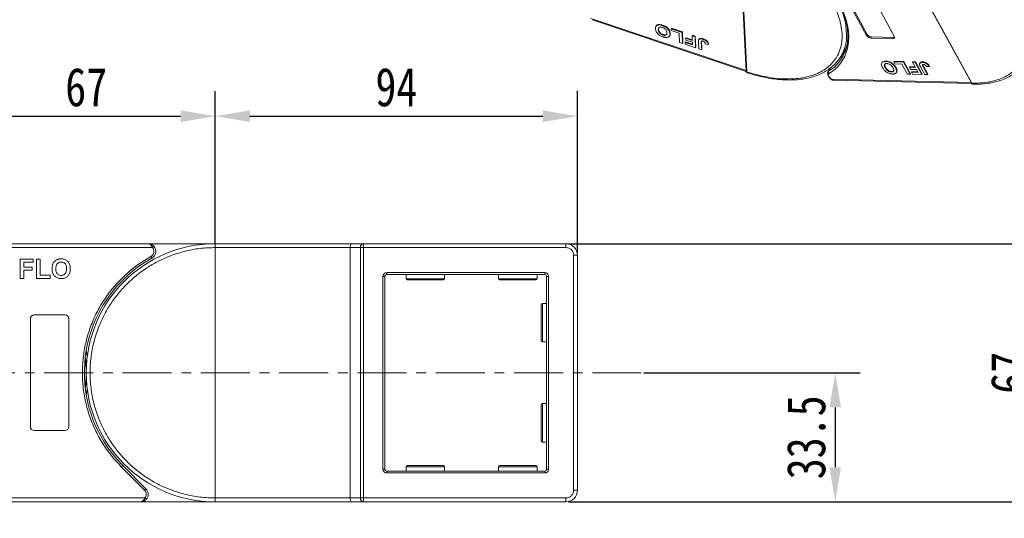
# Model space of a CAD drawing. Header units: millimetres. Extents: x -797 to 677, y 79 to 1112.
# Tile 33 of 75: x -75 to 181, y 725 to 854. Entities that reach past the tile are written whole.
import ezdxf

# ---------------------------------------------------------------- set-up
doc = ezdxf.new("R2010")
doc.units = ezdxf.units.MM
doc.linetypes.add('CENTERX2', pattern=[20.32, 12.7, -2.54, 2.54, -2.54])
doc.styles.get("Standard").update_dxf_attribs({"font": '仿宋_GB2312.ttf', "width": 0.8})
doc.dimstyles.new('副本 ISO-45.1', dxfattribs={"dimtxt": 10, "dimasz": 9, "dimexe": 6.5, "dimexo": 0.625, "dimgap": 2.5, "dimtad": 1, "dimdsep": 46, "dimtxsty": 'Standard', "dimcen": 2.5, "dimadec": 0, "dimazin": 0, "dimtfac": 1, "dimtmove": 0, "dimatfit": 3, "dimfxl": 0, "dimarcsym": 0})

# ---------------------------------------------------------------- blocks, each defined once
blk = doc.blocks.new('*D2942')
at = {"color": 0, "lineweight": -2}
for p, q in [((67.84, 796.15), (571.82, 796.15)), ((565.32, 543.95), (565.32, 787.15)), ((489.6, 534.95), (571.82, 534.95))]:
    blk.add_line(p, q, dxfattribs=at)
at = {"color": 0, "lineweight": 9}
for points in [[(563.82, 787.15), (566.82, 787.15), (565.32, 796.15)], [(563.82, 543.95), (566.82, 543.95), (565.32, 534.95)]]:
    blk.add_solid(points, dxfattribs=at)
at = {"layer": 'Defpoints', "color": 0, "lineweight": 9}
for p in [(67.21, 796.15), (565.32, 796.15), (488.97, 534.95)]:
    blk.add_point(p, dxfattribs=at)
at = {"color": 0, "lineweight": 9, "insert": (557.82, 665.55), "char_height": 10, "attachment_point": 5, "rotation": 90}
blk.add_mtext('2R+67', dxfattribs=at)
blk = doc.blocks.new('*D2943')
at = {"color": 0, "lineweight": -2}
for p, q in [((-23.79, 796.28), (-23.79, 835.75)), ((70.21, 793.78), (70.21, 835.75)), ((-14.79, 829.25), (61.21, 829.25))]:
    blk.add_line(p, q, dxfattribs=at)
at = {"color": 0, "lineweight": 9}
for points in [[(-14.79, 830.75), (-14.79, 827.75), (-23.79, 829.25)], [(61.21, 830.75), (61.21, 827.75), (70.21, 829.25)]]:
    blk.add_solid(points, dxfattribs=at)
at = {"layer": 'Defpoints', "color": 0, "lineweight": 9}
for p in [(70.21, 829.25), (-23.79, 795.65), (70.21, 793.15)]:
    blk.add_point(p, dxfattribs=at)
at = {"color": 0, "lineweight": 9, "insert": (23.21, 836.75), "char_height": 10, "attachment_point": 5}
blk.add_mtext('94', dxfattribs=at)
blk = doc.blocks.new('*D2944')
at = {"color": 0, "lineweight": -2}
for p, q in [((-90.79, 795.93), (-90.79, 835.75)), ((-23.79, 796.28), (-23.79, 835.75)), ((-81.79, 829.25), (-32.79, 829.25))]:
    blk.add_line(p, q, dxfattribs=at)
at = {"color": 0, "lineweight": 9}
for points in [[(-81.79, 830.75), (-81.79, 827.75), (-90.79, 829.25)], [(-32.79, 830.75), (-32.79, 827.75), (-23.79, 829.25)]]:
    blk.add_solid(points, dxfattribs=at)
at = {"layer": 'Defpoints', "color": 0, "lineweight": 9}
for p in [(-23.79, 829.25), (-90.79, 795.3), (-23.79, 795.65)]:
    blk.add_point(p, dxfattribs=at)
at = {"color": 0, "lineweight": 9, "insert": (-57.29, 836.75), "char_height": 10, "attachment_point": 5}
blk.add_mtext('67', dxfattribs=at)
blk = doc.blocks.new('*D2945')
at = {"color": 0, "lineweight": -2}
for p, q in [((70.84, 796.15), (196.54, 796.15)), ((190.04, 738.15), (190.04, 787.15)), ((67.84, 729.15), (196.54, 729.15))]:
    blk.add_line(p, q, dxfattribs=at)
at = {"color": 0, "lineweight": 9}
for points in [[(188.54, 787.15), (191.54, 787.15), (190.04, 796.15)], [(188.54, 738.15), (191.54, 738.15), (190.04, 729.15)]]:
    blk.add_solid(points, dxfattribs=at)
at = {"layer": 'Defpoints', "color": 0, "lineweight": 9}
for p in [(70.21, 796.15), (190.04, 796.15), (67.21, 729.15)]:
    blk.add_point(p, dxfattribs=at)
at = {"color": 0, "lineweight": 9, "insert": (182.54, 762.65), "char_height": 10, "attachment_point": 5, "rotation": 90}
blk.add_mtext('67', dxfattribs=at)
blk = doc.blocks.new('*D2946')
at = {"color": 0, "lineweight": -2}
for p, q in [((87.4, 762.65), (143.61, 762.65)), ((137.11, 753.65), (137.11, 738.15)), ((87.4, 729.15), (143.61, 729.15))]:
    blk.add_line(p, q, dxfattribs=at)
at = {"color": 0, "lineweight": 9}
for points in [[(135.61, 753.65), (138.61, 753.65), (137.11, 762.65)], [(135.61, 738.15), (138.61, 738.15), (137.11, 729.15)]]:
    blk.add_solid(points, dxfattribs=at)
at = {"layer": 'Defpoints', "color": 0, "lineweight": 9}
for p in [(86.78, 762.65), (86.78, 729.15), (137.11, 729.15)]:
    blk.add_point(p, dxfattribs=at)
at = {"color": 0, "lineweight": 9, "insert": (129.61, 745.9), "char_height": 10, "attachment_point": 5, "rotation": 90}
blk.add_mtext('33.5', dxfattribs=at)

msp = doc.modelspace()

# ---------------------------------------------------------------- linework, layer by layer
at = {"color": 7, "linetype": 'Continuous', "lineweight": 15}
for p, q in [((112.17, 878.064), (114.02, 840.948)), ((112.347, 877.865), (114.197, 840.748)), ((150.024, 878.843), (172.44, 837.871)), ((150.163, 878.776), (172.579, 837.804)), ((145.248, 850.163), (135.591, 867.814)), ((135.778, 868.121), (145.435, 850.47)), ((142.775, 867.649), (152.431, 849.999)), ((114.014, 841.067), (73.685, 854.614)), ((74.082, 854.291), (114.033, 840.872)), ((90.557, 852.554), (90.542, 852.53)), ((90.617, 852.653), (90.559, 852.557)), ((91.195, 851.663), (91.27, 851.786)), ((92.239, 852.762), (92.314, 852.884)), ((94.543, 851.952), (94.618, 852.074)), ((94.543, 851.952), (97.351, 851.009)), ((94.567, 851.476), (94.543, 851.952)), ((96.609, 850.79), (94.567, 851.476)), ((94.618, 852.074), (97.426, 851.131)), ((97.426, 851.131), (97.351, 851.009)), ((97.351, 851.009), (97.493, 848.153)), ((97.426, 851.131), (97.568, 848.276)), ((92.363, 850.308), (92.438, 850.431)), ((94.098, 850.068), (94.173, 850.191)), ((94.28, 850.801), (94.205, 850.678)), ((96.728, 848.41), (96.609, 850.79)), ((98.208, 848.529), (98.133, 848.406)), ((98.208, 848.529), (100.065, 847.905)), ((98.405, 849.615), (98.33, 849.492)), ((98.354, 849.016), (98.33, 849.492)), ((98.33, 849.492), (100.014, 848.926)), ((100.038, 848.45), (98.354, 849.016)), ((98.405, 849.615), (100.007, 849.076)), ((99.954, 850.134), (100.029, 850.257)), ((99.954, 850.134), (100.72, 849.877)), ((100.014, 848.926), (99.954, 850.134)), ((100.029, 850.257), (100.795, 850)), ((100.073, 847.755), (100.038, 848.45)), ((100.795, 850), (100.72, 849.877)), ((100.72, 849.877), (100.862, 847.022)), ((100.795, 850), (100.937, 847.144)), ((101.679, 846.747), (101.589, 848.547)), ((101.753, 849.235), (101.679, 849.112)), ((102.353, 848.338), (102.427, 848.461)), ((102.452, 848.733), (102.427, 848.461)), ((102.427, 848.461), (102.519, 846.613)), ((102.932, 849.318), (102.857, 849.195)), ((145.435, 850.47), (145.248, 850.163)), ((146.498, 849.823), (146.311, 849.516)), ((152.058, 849.385), (146.311, 849.516)), ((146.498, 849.823), (152.244, 849.692)), ((152.244, 849.692), (152.058, 849.385)), ((97.493, 848.153), (96.728, 848.41)), ((97.568, 848.276), (97.493, 848.153)), ((98.157, 847.93), (98.133, 848.406)), ((98.133, 848.406), (100.073, 847.755)), ((100.862, 847.022), (98.157, 847.93)), ((100.937, 847.144), (100.862, 847.022)), ((102.445, 846.49), (101.679, 846.747)), ((102.353, 848.338), (102.445, 846.49)), ((102.519, 846.613), (102.445, 846.49)), ((103.371, 848.051), (104.134, 847.83)), ((104.209, 847.953), (104.134, 847.83)), ((138.551, 844.69), (140.362, 847.667)), ((150.204, 843.429), (150.279, 843.552)), ((152.303, 843.341), (152.378, 843.464)), ((152.303, 843.341), (154.836, 843.283)), ((152.591, 842.816), (152.303, 843.341)), ((152.378, 843.464), (154.91, 843.406)), ((154.91, 843.406), (154.836, 843.283)), ((154.91, 843.406), (156.635, 840.254)), ((157.184, 843.229), (157.259, 843.352)), ((157.259, 843.352), (157.949, 843.336)), ((157.949, 843.336), (157.875, 843.213)), ((157.949, 843.336), (159.674, 840.184)), ((159.857, 843.332), (159.782, 843.209)), ((135.834, 841.752), (135.19, 840.693)), ((135.394, 840.897), (135.982, 841.862)), ((135.718, 841.667), (135.782, 841.665)), ((149.29, 843.176), (149.215, 843.054)), ((150.086, 841.825), (150.161, 841.948)), ((151.687, 840.722), (151.761, 840.844)), ((154.432, 842.774), (152.591, 842.816)), ((152.861, 841.915), (152.787, 841.793)), ((153.139, 841.118), (153.065, 840.995)), ((155.869, 840.147), (154.432, 842.774)), ((154.836, 843.283), (156.56, 840.131)), ((156.469, 842.053), (156.394, 841.93)), ((156.682, 841.405), (156.394, 841.93)), ((156.394, 841.93), (157.914, 841.896)), ((156.469, 842.053), (157.845, 842.022)), ((158.201, 841.37), (156.682, 841.405)), ((156.946, 840.765), (156.871, 840.643)), ((156.946, 840.765), (158.552, 840.729)), ((157.184, 843.229), (157.875, 843.213)), ((157.914, 841.896), (157.184, 843.229)), ((157.875, 843.213), (159.599, 840.061)), ((158.621, 840.603), (158.201, 841.37)), ((159.122, 843.072), (159.048, 842.949)), ((160.336, 840.044), (159.249, 842.031)), ((159.91, 842.069), (159.985, 842.191)), ((159.91, 842.069), (161.027, 840.029)), ((159.985, 842.191), (161.101, 840.151)), ((160.798, 842.109), (161.466, 842.133)), ((161.541, 842.256), (161.466, 842.133)), ((114.197, 840.748), (114.197, 840.747)), ((172.355, 838.026), (136.048, 838.859)), ((136.743, 838.585), (172.515, 837.764)), ((152.968, 840.567), (153.042, 840.689)), ((156.56, 840.131), (155.869, 840.147)), ((156.635, 840.254), (156.56, 840.131)), ((157.159, 840.117), (156.871, 840.643)), ((156.871, 840.643), (158.621, 840.603)), ((159.599, 840.061), (157.159, 840.117)), ((159.674, 840.184), (159.599, 840.061)), ((161.027, 840.029), (160.336, 840.044)), ((161.101, 840.151), (161.027, 840.029)), ((172.579, 837.804), (172.58, 837.802)), ((-41.217, 796.155), (-90.788, 796.155)), ((-90.788, 795.155), (-40.098, 795.155)), ((-23.788, 796.155), (-41.217, 796.155)), ((-40.098, 795.155), (-39.726, 795.488)), ((11.672, 796.155), (-23.788, 796.155)), ((-23.788, 730.155), (-23.788, 795.155)), ((-23.788, 795.155), (11.212, 795.155)), ((11.212, 795.155), (13.913, 795.155)), ((11.212, 795.155), (11.212, 730.155)), ((14.672, 796.155), (11.672, 796.155)), ((13.913, 730.155), (13.913, 795.155)), ((13.913, 795.155), (14.672, 795.155)), ((14.672, 796.155), (14.672, 795.155)), ((67.212, 796.155), (14.672, 796.155)), ((14.672, 795.155), (67.212, 795.155)), ((14.672, 795.155), (14.672, 730.155)), ((67.212, 795.155), (67.212, 796.155)), ((-40.248, 792.405), (-40.49, 792.842)), ((69.212, 793.155), (69.212, 732.155)), ((69.212, 793.155), (70.212, 793.155)), ((70.212, 732.155), (70.212, 793.155)), ((-74.429, 787.155), (-74.429, 792.155)), ((-74.429, 792.155), (-71.032, 792.155)), ((-71.032, 791.321), (-73.468, 791.321)), ((-73.468, 791.321), (-73.468, 790.103)), ((-73.468, 790.103), (-71.352, 790.103)), ((-71.352, 790.103), (-71.352, 789.27)), ((-71.032, 792.155), (-71.032, 791.321)), ((-70.198, 787.155), (-70.198, 792.155)), ((-70.198, 792.155), (-69.237, 792.155)), ((-69.237, 792.155), (-69.237, 787.988)), ((-73.468, 787.155), (-74.429, 787.155)), ((-73.468, 789.27), (-73.468, 787.155)), ((-71.352, 789.27), (-73.468, 789.27)), ((-66.673, 787.155), (-70.198, 787.155)), ((-69.237, 787.988), (-66.673, 787.988)), ((-66.673, 787.988), (-66.673, 787.155)), ((19.712, 737.655), (19.712, 787.655)), ((19.712, 787.655), (20.212, 787.655)), ((20.212, 737.655), (20.212, 787.655)), ((20.712, 788.655), (61.712, 788.655)), ((20.712, 788.155), (20.712, 788.655)), ((20.712, 788.155), (61.712, 788.155)), ((25.712, 788.155), (25.712, 787.055)), ((35.712, 787.055), (35.712, 788.155)), ((49.712, 788.155), (49.712, 787.055)), ((59.712, 787.055), (59.712, 788.155)), ((61.712, 788.655), (61.712, 788.155)), ((62.212, 787.655), (62.212, 737.655)), ((62.712, 787.655), (62.212, 787.655)), ((62.712, 787.655), (62.712, 737.655)), ((25.712, 787.055), (35.712, 787.055)), ((49.712, 787.055), (59.712, 787.055)), ((62.212, 780.655), (61.112, 780.655)), ((61.112, 780.655), (61.112, 770.655)), ((-70.788, 777.655), (-62.788, 777.655)), ((-71.788, 748.655), (-71.788, 776.655)), ((-61.788, 776.655), (-61.788, 748.655)), ((61.112, 770.655), (62.212, 770.655)), ((62.212, 754.655), (61.112, 754.655)), ((61.112, 754.655), (61.112, 744.655)), ((-62.788, 747.655), (-70.788, 747.655)), ((61.112, 744.655), (62.212, 744.655)), ((-48.183, 738.26), (-47.83, 738.613)), ((-41.786, 732.569), (-47.83, 738.613)), ((-42.139, 732.215), (-48.183, 738.26)), ((19.712, 737.655), (20.212, 737.655)), ((20.712, 736.655), (20.712, 737.155)), ((61.712, 737.155), (20.712, 737.155)), ((61.712, 736.655), (20.712, 736.655)), ((25.712, 738.255), (25.712, 737.155)), ((35.712, 738.255), (25.712, 738.255)), ((35.712, 737.155), (35.712, 738.255)), ((49.712, 738.255), (49.712, 737.155)), ((59.712, 738.255), (49.712, 738.255)), ((59.712, 737.155), (59.712, 738.255)), ((61.712, 736.655), (61.712, 737.155)), ((62.712, 737.655), (62.212, 737.655)), ((-42.139, 732.215), (-41.786, 732.569)), ((70.212, 732.155), (69.212, 732.155)), ((-42.082, 730.155), (-90.788, 730.155)), ((-90.788, 729.155), (-43.2, 729.155)), ((-43.2, 729.155), (-23.788, 729.155)), ((-41.709, 729.821), (-42.082, 730.155)), ((11.212, 730.155), (-23.788, 730.155)), ((-23.788, 729.155), (11.672, 729.155)), ((13.913, 730.155), (11.212, 730.155)), ((11.672, 729.155), (14.672, 729.155)), ((14.672, 730.155), (13.913, 730.155)), ((67.212, 730.155), (14.672, 730.155)), ((14.672, 729.155), (14.672, 730.155)), ((14.672, 729.155), (67.212, 729.155)), ((67.212, 730.155), (67.212, 729.155))]:
    msp.add_line(p, q, dxfattribs=at)
at = {"color": 1, "linetype": 'CENTERX2', "lineweight": 13}
msp.add_line((86.778, 762.655), (-224.788, 762.655), dxfattribs=at)
at = {"color": 7, "linetype": 'Continuous', "lineweight": 15, "flags": 128}
for points in [[(139.61, 855.005), (139.836, 854.224), (140.262, 852.133), (140.402, 850.123), (140.257, 848.218), (139.827, 846.436), (139.116, 844.796), (138.134, 843.316), (136.889, 842.012), (135.394, 840.897)], [(138.828, 845.145), (138.874, 845.186), (139.666, 845.988)], [(135.19, 840.693), (135.222, 840.739), (135.394, 840.897)], [(136.082, 838.962), (135.77, 839.196), (135.504, 839.46), (135.298, 839.739), (135.162, 840.021), (135.102, 840.29), (135.123, 840.534), (135.19, 840.693)], [(136.048, 838.859), (136.022, 838.825), (136.004, 838.804), (135.995, 838.797), (135.995, 838.804), (136.004, 838.826), (136.023, 838.86), (136.049, 838.906), (136.082, 838.962)], [(-57.288, 768.464), (-57.07, 767.021), (-57.036, 766.755)], [(-57.036, 758.555), (-57.07, 758.288), (-57.288, 756.845)]]:
    msp.add_lwpolyline(points, dxfattribs=at)
at = {"color": 7, "linetype": 'Continuous', "lineweight": 15}
for centre, radius, start, end in [((122.509, 850.22), 17.523, 356.34049, 29.85019), ((129.726, 850.06), 10.315, 302.75771, 354.67042), ((146.404, 850.866), 1.352, 211.28833, 266.07738), ((146.591, 851.173), 1.352, 211.28833, 266.07738), ((152.128, 849.762), 0.384, 259.47957, 37.89689), ((152.278, 850.251), 0.561, 266.58142, 294.38722), ((114.253, 840.976), 0.235, 187.01909, 256.10904), ((114.254, 840.975), 0.235, 186.93746, 256.07683), ((135.831, 840.69), 0.483, 154.63164, 231.84459), ((172.568, 837.958), 0.155, 214.37766, 274.3082), ((172.569, 837.957), 0.155, 214.42362, 274.2689), ((-23.788, 762.655), 33.5, 90, 270), ((-41.217, 794.155), 2, 298.95502, 41.81031), ((14.811, 795.261), 0.905, 98.86498, 186.71937), ((67.212, 793.155), 3, 0, 90), ((-23.788, 762.655), 34, 118.95502, 225), ((20.712, 787.655), 0.5, 90, 180), ((61.712, 787.655), 0.5, 0, 90), ((26.012, 787.055), 0.3, 180, 270), ((35.412, 787.055), 0.3, 270, 0), ((50.012, 787.055), 0.3, 180, 270), ((59.412, 787.055), 0.3, 270, 0), ((61.112, 780.355), 0.3, 90, 180), ((-70.788, 776.655), 1, 90, 180), ((-62.788, 776.655), 1, 0, 90), ((61.112, 770.955), 0.3, 180, 270), ((-90.788, 762.655), 33.5, 352.96973, 7.03027), ((61.112, 754.355), 0.3, 90, 180), ((-70.788, 748.655), 1, 180, 270), ((-62.788, 748.655), 1, 270, 360), ((61.112, 744.955), 0.3, 180, 270), ((26.012, 738.255), 0.3, 90, 180), ((35.412, 738.255), 0.3, 0, 90), ((50.012, 738.255), 0.3, 90, 180), ((59.412, 738.255), 0.3, 0, 90), ((20.712, 737.655), 0.5, 180, 270), ((61.712, 737.655), 0.5, 270, 0), ((-43.2, 731.155), 2, 318.18969, 45), ((67.212, 732.155), 3, 270, 0), ((14.811, 730.049), 0.905, 173.28063, 261.13502)]:
    msp.add_arc(centre, radius, start, end, dxfattribs=at)
for centre, start_param, end_param in [((11.672, 795.155), 0, 1.5707963), ((11.672, 730.155), 1.5707963, 3.1415927)]:
    msp.add_ellipse(centre, major_axis=(0, 1), ratio=0.4599349, start_param=start_param, end_param=end_param, dxfattribs=at)
for points, knots in [([(112.347, 877.865), (113.394, 877.479), (115.521, 876.697), (118.72, 875.165), (121.656, 873.502), (124.275, 871.776), (126.573, 870.062), (128.748, 868.226), (131.444, 865.641), (133.763, 862.916), (135.625, 860.157), (136.888, 857.907), (137.926, 855.505), (138.631, 853.023), (138.937, 850.686), (138.858, 848.477), (138.38, 846.393), (137.55, 844.619), (136.472, 843.155), (135.24, 841.972), (133.772, 840.96), (131.512, 839.86), (128.858, 839.165), (125.914, 838.894), (123.38, 838.9), (120.513, 839.186), (117.36, 839.788), (115.241, 840.431), (114.197, 840.748)], [0, 0, 0, 0, 0.038862, 0.078912, 0.1200677, 0.1522272, 0.1843815, 0.2172151, 0.2500433, 0.3156185, 0.347778, 0.3799323, 0.4210926, 0.4611415, 0.5, 0.5388632, 0.578912, 0.6200677, 0.6522272, 0.6843815, 0.7172151, 0.7500433, 0.8156185, 0.847778, 0.8799323, 0.9210926, 0.9611404, 1, 1, 1, 1]), ([(150.163, 878.776), (151.127, 878.717), (153.084, 878.596), (156.23, 878.017), (159.263, 877.197), (162.107, 876.194), (164.715, 875.09), (167.306, 873.805), (170.693, 871.865), (173.89, 869.635), (176.783, 867.203), (178.96, 865.128), (181.064, 862.804), (182.976, 860.272), (184.522, 857.759), (185.722, 855.254), (186.567, 852.746), (186.985, 850.46), (187.051, 848.435), (186.847, 846.67), (186.379, 845.011), (185.397, 842.972), (183.905, 841.248), (181.965, 839.897), (180.16, 839), (177.959, 838.301), (175.374, 837.853), (173.502, 837.82), (172.579, 837.804)], [0, 0, 0, 0, 0.038862, 0.078912, 0.1200677, 0.1522272, 0.1843815, 0.2172151, 0.2500433, 0.3156185, 0.347778, 0.3799323, 0.4210926, 0.4611415, 0.5, 0.5388632, 0.578912, 0.6200677, 0.6522272, 0.6843815, 0.7172151, 0.7500433, 0.8156185, 0.847778, 0.8799323, 0.9210926, 0.9611404, 1, 1, 1, 1]), ([(137.593, 859.535), (137.804, 859.184), (138.509, 858.006), (139.368, 856.009), (140.164, 853.584), (140.589, 851.219), (140.658, 848.942), (140.346, 846.788), (139.662, 844.811), (138.616, 843.059), (137.266, 841.527), (136.11, 840.716), (135.532, 840.31)], [0, 0, 0, 0, 0.0444737, 0.1493697, 0.2542516, 0.3591475, 0.466545, 0.5746848, 0.6828247, 0.7902221, 0.8951076, 1, 1, 1, 1]), ([(90.429, 851.934), (90.428, 852.009), (90.425, 852.236), (90.519, 852.564), (90.812, 852.837), (91.256, 852.95), (91.759, 852.908), (92.094, 852.806), (92.239, 852.762)], [0, 0, 0, 0, 0.1018882, 0.3073435, 0.4929627, 0.6786474, 0.8607914, 1, 1, 1, 1]), ([(92.396, 849.829), (92.29, 849.868), (91.968, 849.983), (91.441, 850.27), (90.935, 850.713), (90.574, 851.231), (90.451, 851.638), (90.433, 851.877), (90.429, 851.934)], [0, 0, 0, 0, 0.1013981, 0.3069957, 0.5061443, 0.6852619, 0.9245571, 1, 1, 1, 1]), ([(90.623, 852.65), (90.626, 852.66), (90.664, 852.791), (90.899, 852.953), (91.328, 853.074), (91.834, 853.03), (92.169, 852.928), (92.314, 852.884)], [0, 0, 0, 0, 0.0213387, 0.2836019, 0.5459577, 0.8033108, 1, 1, 1, 1]), ([(91.195, 851.663), (91.195, 851.738), (91.193, 851.949), (91.29, 852.21), (91.554, 852.357), (91.847, 852.388), (92.1, 852.337), (92.238, 852.293), (92.264, 852.285)], [0, 0, 0, 0, 0.1585903, 0.4472388, 0.6203806, 0.7935748, 0.9612953, 1, 1, 1, 1]), ([(92.363, 850.308), (92.256, 850.349), (92.04, 850.431), (91.73, 850.63), (91.474, 850.878), (91.271, 851.205), (91.209, 851.467), (91.197, 851.631), (91.195, 851.663)], [0, 0, 0, 0, 0.1602922, 0.3219224, 0.4907614, 0.6575692, 0.9338827, 1, 1, 1, 1]), ([(91.27, 851.786), (91.266, 851.862), (91.259, 852.029), (91.335, 852.158), (91.376, 852.227)], [0, 0, 0, 0, 0.4592273, 1, 1, 1, 1]), ([(92.438, 850.431), (92.33, 850.472), (92.115, 850.554), (91.804, 850.753), (91.548, 851), (91.346, 851.328), (91.284, 851.59), (91.272, 851.754), (91.27, 851.786)], [0, 0, 0, 0, 0.1602922, 0.3219224, 0.4907614, 0.6575692, 0.9338827, 1, 1, 1, 1]), ([(92.239, 852.762), (92.345, 852.723), (92.667, 852.608), (93.198, 852.322), (93.707, 851.877), (94.066, 851.358), (94.184, 850.96), (94.202, 850.729), (94.205, 850.678)], [0, 0, 0, 0, 0.1021706, 0.3092201, 0.51365, 0.6922749, 0.9324126, 1, 1, 1, 1]), ([(92.264, 852.285), (92.372, 852.244), (92.588, 852.161), (92.896, 851.956), (93.162, 851.698), (93.374, 851.349), (93.429, 851.088), (93.44, 850.933), (93.441, 850.917)], [0, 0, 0, 0, 0.1597099, 0.3204292, 0.4910735, 0.6770503, 0.9662903, 1, 1, 1, 1]), ([(92.314, 852.884), (92.42, 852.846), (92.742, 852.73), (93.273, 852.445), (93.782, 852), (94.141, 851.48), (94.259, 851.083), (94.276, 850.852), (94.28, 850.801)], [0, 0, 0, 0, 0.1021706, 0.3092201, 0.51365, 0.6922749, 0.9324126, 1, 1, 1, 1]), ([(93.441, 850.917), (93.441, 850.841), (93.443, 850.652), (93.363, 850.41), (93.148, 850.249), (92.869, 850.2), (92.591, 850.237), (92.421, 850.29), (92.363, 850.308)], [0, 0, 0, 0, 0.1586166, 0.4008637, 0.5730594, 0.7454856, 0.9129852, 1, 1, 1, 1]), ([(93.23, 849.66), (93.181, 849.662), (93.083, 849.667), (92.938, 849.689), (92.799, 849.715), (92.667, 849.747), (92.532, 849.785), (92.441, 849.815), (92.396, 849.829)], [0, 0, 0, 0, 0.1854289, 0.3721896, 0.5277082, 0.6838775, 0.8416784, 1, 1, 1, 1]), ([(93.422, 850.594), (93.415, 850.57), (93.385, 850.474), (93.217, 850.375), (92.946, 850.322), (92.666, 850.36), (92.496, 850.413), (92.438, 850.431)], [0, 0, 0, 0, 0.08813133, 0.35020827, 0.61263616, 0.86756589, 1, 1, 1, 1]), ([(94.064, 850.012), (94.019, 849.96), (93.931, 849.855), (93.689, 849.717), (93.441, 849.657), (93.252, 849.659), (93.23, 849.66)], [0, 0, 0, 0, 0.2508959, 0.5021661, 0.9405117, 1, 1, 1, 1]), ([(94.205, 850.678), (94.207, 850.64), (94.21, 850.564), (94.204, 850.45), (94.191, 850.335), (94.164, 850.221), (94.134, 850.131), (94.105, 850.084), (94.097, 850.069)], [0, 0, 0, 0, 0.1710322, 0.342376, 0.5318145, 0.7220796, 0.9156544, 1, 1, 1, 1]), ([(94.28, 850.801), (94.282, 850.763), (94.285, 850.687), (94.279, 850.573), (94.265, 850.457), (94.238, 850.343), (94.208, 850.254), (94.18, 850.206), (94.171, 850.192)], [0, 0, 0, 0, 0.1710322, 0.342376, 0.5318145, 0.7220796, 0.9156544, 1, 1, 1, 1]), ([(101.589, 848.547), (101.588, 848.585), (101.585, 848.661), (101.587, 848.761), (101.594, 848.848), (101.606, 848.922), (101.62, 848.995), (101.64, 849.039), (101.649, 849.061)], [0, 0, 0, 0, 0.2082698, 0.416707, 0.5614806, 0.7065734, 0.8528245, 1, 1, 1, 1]), ([(101.649, 849.061), (101.689, 849.117), (101.768, 849.231), (102.001, 849.322), (102.364, 849.34), (102.671, 849.25), (102.857, 849.195)], [0, 0, 0, 0, 0.2064605, 0.4135145, 0.6452106, 1, 1, 1, 1]), ([(101.724, 849.184), (101.763, 849.24), (101.842, 849.353), (102.076, 849.445), (102.439, 849.463), (102.746, 849.372), (102.932, 849.318)], [0, 0, 0, 0, 0.2064605, 0.4135145, 0.6452106, 1, 1, 1, 1]), ([(102.353, 848.338), (102.351, 848.414), (102.348, 848.544), (102.379, 848.69), (102.446, 848.768), (102.538, 848.792), (102.668, 848.785), (102.769, 848.755), (102.831, 848.736)], [0, 0, 0, 0, 0.2920273, 0.5048541, 0.6139046, 0.723685, 0.8298165, 1, 1, 1, 1]), ([(102.831, 848.736), (102.864, 848.724), (102.931, 848.7), (103.02, 848.652), (103.096, 848.601), (103.155, 848.55), (103.208, 848.496), (103.235, 848.459), (103.249, 848.441)], [0, 0, 0, 0, 0.202387, 0.4109073, 0.5578292, 0.7094718, 0.8532239, 1, 1, 1, 1]), ([(102.857, 849.195), (102.964, 849.156), (103.206, 849.067), (103.571, 848.855), (103.866, 848.573), (104.083, 848.215), (104.114, 847.981), (104.134, 847.83)], [0, 0, 0, 0, 0.1552919, 0.3531453, 0.543243, 0.704067, 1, 1, 1, 1]), ([(102.932, 849.318), (103.039, 849.279), (103.281, 849.19), (103.645, 848.977), (103.94, 848.695), (104.157, 848.338), (104.189, 848.104), (104.209, 847.953)], [0, 0, 0, 0, 0.1552919, 0.3531453, 0.543243, 0.704067, 1, 1, 1, 1]), ([(103.249, 848.441), (103.265, 848.415), (103.298, 848.361), (103.323, 848.289), (103.342, 848.224), (103.354, 848.165), (103.364, 848.108), (103.368, 848.07), (103.371, 848.051)], [0, 0, 0, 0, 0.1938055, 0.3931273, 0.5440688, 0.6954121, 0.8476129, 1, 1, 1, 1]), ([(149.387, 841.856), (149.344, 841.94), (149.213, 842.194), (149.094, 842.595), (149.147, 843.006), (149.398, 843.29), (149.78, 843.422), (150.076, 843.427), (150.204, 843.429)], [0, 0, 0, 0, 0.1018882, 0.3073435, 0.4929627, 0.6786474, 0.8607914, 1, 1, 1, 1]), ([(149.305, 843.166), (149.362, 843.248), (149.489, 843.43), (149.857, 843.543), (150.151, 843.549), (150.279, 843.552)], [0, 0, 0, 0, 0.3159769, 0.70368418, 1, 1, 1, 1]), ([(150.204, 843.429), (150.301, 843.424), (150.596, 843.409), (151.136, 843.278), (151.751, 842.96), (152.301, 842.505), (152.611, 842.101), (152.755, 841.848), (152.787, 841.793)], [0, 0, 0, 0, 0.1021706, 0.3092201, 0.51365, 0.6922749, 0.9324126, 1, 1, 1, 1]), ([(150.279, 843.552), (150.376, 843.547), (150.671, 843.532), (151.211, 843.401), (151.826, 843.082), (152.376, 842.628), (152.686, 842.224), (152.83, 841.971), (152.861, 841.915)], [0, 0, 0, 0, 0.1021706, 0.3092201, 0.51365, 0.6922749, 0.9324126, 1, 1, 1, 1]), ([(159.134, 843.065), (159.149, 843.096), (159.197, 843.196), (159.43, 843.316), (159.696, 843.326), (159.857, 843.332)], [0, 0, 0, 0, 0.1483819, 0.4848209, 1, 1, 1, 1]), ([(159.857, 843.332), (159.955, 843.326), (160.178, 843.313), (160.558, 843.204), (160.928, 842.993), (161.286, 842.669), (161.441, 842.418), (161.541, 842.256)], [0, 0, 0, 0, 0.1552919, 0.3531453, 0.543243, 0.704067, 1, 1, 1, 1]), ([(114.02, 840.951), (114.026, 840.897), (114.037, 840.793), (114.101, 840.665), (114.185, 840.574), (114.257, 840.542), (114.29, 840.528)], [0, 0, 0, 0, 0.2799582, 0.5477617, 0.7912445, 1, 1, 1, 1]), ([(114.288, 840.542), (114.7, 840.405), (115.81, 840.037), (117.619, 839.567), (119.711, 839.126), (121.791, 838.819), (123.838, 838.649), (125.832, 838.623), (127.758, 838.744), (129.597, 839.017), (131.341, 839.441), (132.966, 840.029), (134.233, 840.621), (134.895, 841.074), (135.113, 841.223)], [0, 0, 0, 0, 0.0506959, 0.1366877, 0.2243061, 0.3131158, 0.4028173, 0.4932145, 0.5841945, 0.6757082, 0.7677717, 0.8604805, 0.9540194, 1, 1, 1, 1]), ([(151.983, 840.196), (151.885, 840.201), (151.591, 840.216), (151.053, 840.35), (150.441, 840.667), (149.89, 841.12), (149.572, 841.533), (149.423, 841.794), (149.387, 841.856)], [0, 0, 0, 0, 0.1013981, 0.3069957, 0.5061443, 0.6852619, 0.9245571, 1, 1, 1, 1]), ([(150.086, 841.825), (150.043, 841.909), (149.922, 842.146), (149.843, 842.473), (149.947, 842.732), (150.138, 842.87), (150.347, 842.904), (150.47, 842.904), (150.493, 842.904)], [0, 0, 0, 0, 0.1585903, 0.44723884, 0.62038063, 0.79357482, 0.9612953, 1, 1, 1, 1]), ([(150.161, 841.948), (150.119, 842.032), (149.999, 842.267), (149.909, 842.584), (149.995, 842.747), (150.022, 842.8)], [0, 0, 0, 0, 0.2710271, 0.7643207, 1, 1, 1, 1]), ([(151.687, 840.722), (151.587, 840.729), (151.387, 840.744), (151.054, 840.857), (150.731, 841.044), (150.401, 841.339), (150.208, 841.61), (150.106, 841.79), (150.086, 841.825)], [0, 0, 0, 0, 0.1602922, 0.3219224, 0.4907614, 0.6575692, 0.9338827, 1, 1, 1, 1]), ([(151.761, 840.844), (151.662, 840.852), (151.462, 840.867), (151.128, 840.98), (150.805, 841.166), (150.475, 841.461), (150.282, 841.733), (150.181, 841.913), (150.161, 841.948)], [0, 0, 0, 0, 0.1602922, 0.3219224, 0.4907614, 0.6575692, 0.9338827, 1, 1, 1, 1]), ([(150.493, 842.904), (150.593, 842.896), (150.793, 842.88), (151.129, 842.759), (151.465, 842.564), (151.814, 842.249), (152.002, 841.976), (152.097, 841.805), (152.107, 841.788)], [0, 0, 0, 0, 0.1597099, 0.3204292, 0.4910735, 0.6770503, 0.9662903, 1, 1, 1, 1]), ([(152.107, 841.788), (152.151, 841.704), (152.26, 841.491), (152.34, 841.192), (152.278, 840.935), (152.109, 840.78), (151.89, 840.723), (151.738, 840.722), (151.687, 840.722)], [0, 0, 0, 0, 0.1586166, 0.4008637, 0.5730594, 0.7454856, 0.9129852, 1, 1, 1, 1]), ([(152.33, 841.066), (152.282, 841.01), (152.187, 840.899), (151.964, 840.847), (151.813, 840.845), (151.761, 840.844)], [0, 0, 0, 0, 0.3981888, 0.7942495, 1, 1, 1, 1]), ([(153.065, 840.995), (153.063, 840.92), (153.06, 840.771), (152.967, 840.53), (152.824, 840.376), (152.688, 840.31), (152.672, 840.303)], [0, 0, 0, 0, 0.2508959, 0.5021661, 0.9405117, 1, 1, 1, 1]), ([(152.787, 841.793), (152.809, 841.75), (152.855, 841.666), (152.915, 841.536), (152.972, 841.402), (153.018, 841.264), (153.052, 841.127), (153.061, 841.039), (153.065, 840.995)], [0, 0, 0, 0, 0.1539502, 0.3081809, 0.478699, 0.6499612, 0.8242026, 1, 1, 1, 1]), ([(152.861, 841.915), (152.884, 841.873), (152.929, 841.789), (152.99, 841.659), (153.046, 841.525), (153.092, 841.387), (153.127, 841.25), (153.135, 841.162), (153.139, 841.118)], [0, 0, 0, 0, 0.1539502, 0.3081809, 0.478699, 0.6499612, 0.8242026, 1, 1, 1, 1]), ([(153.139, 841.118), (153.136, 841.045), (153.128, 840.898), (153.097, 840.749), (153.043, 840.697), (153.038, 840.692)], [0, 0, 0, 0, 0.4783949, 0.9575036, 1, 1, 1, 1]), ([(158.999, 842.629), (158.995, 842.706), (158.987, 842.861), (159.101, 843.047), (159.349, 843.197), (159.619, 843.205), (159.782, 843.209)], [0, 0, 0, 0, 0.2064605, 0.4135145, 0.6452106, 1, 1, 1, 1]), ([(159.249, 842.031), (159.226, 842.073), (159.181, 842.158), (159.126, 842.271), (159.081, 842.371), (159.048, 842.457), (159.017, 842.544), (159.005, 842.601), (158.999, 842.629)], [0, 0, 0, 0, 0.2082698, 0.416707, 0.5614806, 0.7065734, 0.8528245, 1, 1, 1, 1]), ([(159.91, 842.069), (159.866, 842.153), (159.79, 842.298), (159.729, 842.473), (159.733, 842.585), (159.784, 842.644), (159.881, 842.682), (159.97, 842.684), (160.025, 842.685)], [0, 0, 0, 0, 0.2920273, 0.5048541, 0.6139046, 0.723685, 0.8298165, 1, 1, 1, 1]), ([(159.782, 843.209), (159.88, 843.204), (160.103, 843.191), (160.483, 843.082), (160.853, 842.87), (161.211, 842.546), (161.366, 842.296), (161.466, 842.133)], [0, 0, 0, 0, 0.1552919, 0.3531453, 0.543243, 0.704067, 1, 1, 1, 1]), ([(159.821, 842.703), (159.817, 842.696), (159.795, 842.664), (159.834, 842.487), (159.919, 842.32), (159.985, 842.191)], [0, 0, 0, 0, 0.0540903, 0.2695629, 1, 1, 1, 1]), ([(160.025, 842.685), (160.055, 842.683), (160.117, 842.68), (160.207, 842.658), (160.29, 842.628), (160.361, 842.593), (160.428, 842.551), (160.469, 842.519), (160.49, 842.503)], [0, 0, 0, 0, 0.202387, 0.4109073, 0.5578292, 0.7094718, 0.8532239, 1, 1, 1, 1]), ([(160.49, 842.503), (160.516, 842.479), (160.569, 842.431), (160.629, 842.359), (160.679, 842.293), (160.721, 842.232), (160.761, 842.17), (160.786, 842.129), (160.798, 842.109)], [0, 0, 0, 0, 0.1938055, 0.3931273, 0.5440688, 0.6954121, 0.8476129, 1, 1, 1, 1]), ([(114.197, 840.747), (114.203, 840.7), (114.213, 840.615), (114.247, 840.547), (114.276, 840.541), (114.287, 840.539)], [0, 0, 0, 0, 0.4311081, 0.7838307, 1, 1, 1, 1]), ([(135.532, 840.31), (135.478, 840.266), (135.369, 840.178), (135.303, 839.978), (135.314, 839.745), (135.391, 839.578), (135.429, 839.495)], [0, 0, 0, 0, 0.24551284, 0.5, 0.75448716, 1, 1, 1, 1]), ([(135.995, 838.797), (136.119, 838.733), (136.355, 838.612), (136.618, 838.594), (136.741, 838.585)], [0, 0, 0, 0, 0.5298979, 1, 1, 1, 1]), ([(136.048, 838.859), (136.15, 838.781), (136.355, 838.622), (136.613, 838.602), (136.743, 838.591)], [0, 0, 0, 0, 0.493587, 1, 1, 1, 1]), ([(152.672, 840.303), (152.636, 840.288), (152.564, 840.258), (152.448, 840.231), (152.334, 840.212), (152.222, 840.201), (152.105, 840.195), (152.023, 840.196), (151.983, 840.196)], [0, 0, 0, 0, 0.1854289, 0.3721896, 0.5277082, 0.6838775, 0.8416784, 1, 1, 1, 1]), ([(172.923, 837.556), (173.264, 837.548), (174.278, 837.524), (175.882, 837.645), (177.725, 837.912), (179.468, 838.337), (181.092, 838.924), (182.358, 839.516), (183.018, 839.967), (183.234, 840.115)], [0, 0, 0, 0, 0.083579, 0.2482141, 0.413815, 0.5804106, 0.7481743, 0.9174399, 1, 1, 1, 1]), ([(172.441, 837.869), (172.471, 837.822), (172.532, 837.727), (172.656, 837.622), (172.793, 837.552), (172.886, 837.543), (172.932, 837.538)], [0, 0, 0, 0, 0.2424843, 0.4924778, 0.7463616, 1, 1, 1, 1]), ([(172.58, 837.802), (172.614, 837.75), (172.677, 837.655), (172.796, 837.562), (172.877, 837.549), (172.921, 837.541)], [0, 0, 0, 0, 0.35487977, 0.64523416, 1, 1, 1, 1]), ([(-23.788, 730.155), (-25.109, 730.201), (-27.793, 730.296), (-31.815, 731.076), (-35.493, 732.257), (-38.764, 733.748), (-41.623, 735.418), (-44.317, 737.384), (-47.638, 740.38), (-50.463, 743.857), (-52.695, 747.679), (-54.184, 750.95), (-55.373, 754.628), (-56.125, 758.651), (-56.369, 762.655), (-56.125, 766.659), (-55.373, 770.681), (-54.184, 774.36), (-52.695, 777.631), (-51.025, 780.489), (-49.059, 783.184), (-46.063, 786.504), (-42.585, 789.33), (-38.764, 791.561), (-35.493, 793.052), (-31.814, 794.233), (-27.792, 795.014), (-25.109, 795.108), (-23.788, 795.155)], [0, 0, 0, 0, 0.0388229, 0.0788496, 0.1199968, 0.1521689, 0.1843359, 0.2171925, 0.250044, 0.3156642, 0.3478363, 0.3800032, 0.421155, 0.4611806, 0.5, 0.538824, 0.5788496, 0.6199968, 0.6521689, 0.6843359, 0.7171925, 0.750044, 0.8156642, 0.8478363, 0.8800032, 0.921155, 0.9611795, 1, 1, 1, 1]), ([(-40.098, 795.155), (-40.166, 795.29), (-40.31, 795.578), (-40.589, 795.904), (-40.899, 796.116), (-41.111, 796.142), (-41.217, 796.155)], [0, 0, 0, 0, 0.23435025, 0.49819532, 0.74886904, 1, 1, 1, 1]), ([(-41.217, 796.155), (-40.947, 796.124), (-40.529, 796.076), (-40.03, 795.789), (-39.821, 795.582), (-39.726, 795.488)], [0, 0, 0, 0, 0.4984129, 0.772928, 1, 1, 1, 1]), ([(-23.788, 795.155), (-23.788, 795.267), (-23.788, 795.492), (-23.788, 795.792), (-23.788, 796.018), (-23.788, 796.138), (-23.788, 796.15), (-23.788, 796.155)], [0, 0, 0, 0, 0.21469386, 0.42938772, 0.64408158, 0.85877544, 1, 1, 1, 1]), ([(67.212, 795.155), (67.463, 795.128), (67.852, 795.086), (68.318, 794.837), (68.636, 794.579), (68.895, 794.261), (69.144, 793.795), (69.185, 793.406), (69.212, 793.155)], [0, 0, 0, 0, 0.2394429, 0.3698071, 0.5000001, 0.6303641, 0.7605571, 1, 1, 1, 1]), ([(-64.849, 792.023), (-64.787, 792.047), (-64.663, 792.097), (-64.478, 792.145), (-64.303, 792.181), (-64.135, 792.203), (-63.966, 792.217), (-63.852, 792.218), (-63.795, 792.219)], [0, 0, 0, 0, 0.1854289, 0.3721896, 0.5277082, 0.6838775, 0.8416784, 1, 1, 1, 1]), ([(-63.795, 792.219), (-63.662, 792.214), (-63.258, 792.201), (-62.603, 792.006), (-61.985, 791.519), (-61.557, 790.812), (-61.426, 790.161), (-61.418, 789.747), (-61.416, 789.648)], [0, 0, 0, 0, 0.1013981, 0.3069957, 0.5061443, 0.6852619, 0.9245571, 1, 1, 1, 1]), ([(-48.183, 738.26), (-49.081, 739.218), (-50.876, 741.134), (-53.147, 744.401), (-55.074, 747.923), (-56.583, 751.689), (-57.641, 755.605), (-58.227, 759.578), (-58.353, 763.55), (-58.024, 767.48), (-57.254, 771.347), (-56.035, 775.13), (-54.374, 778.787), (-52.274, 782.257), (-49.783, 785.46), (-46.959, 788.312), (-43.873, 790.824), (-41.618, 792.169), (-40.49, 792.842)], [0, 0, 0, 0, 0.0616516, 0.1233073, 0.1864354, 0.25, 0.3135645, 0.3766927, 0.4383422, 0.5, 0.5616495, 0.6233073, 0.6864354, 0.75, 0.8135645, 0.8766927, 0.9383443, 1, 1, 1, 1]), ([(-40.49, 792.842), (-40.381, 792.914), (-40.157, 793.061), (-39.91, 793.385), (-39.747, 793.757), (-39.726, 794.024), (-39.717, 794.155)], [0, 0, 0, 0, 0.2455128, 0.5, 0.7544872, 1, 1, 1, 1]), ([(-66.16, 789.625), (-66.159, 789.691), (-66.158, 789.825), (-66.144, 790.032), (-66.119, 790.245), (-66.078, 790.465), (-66.021, 790.684), (-65.965, 790.825), (-65.937, 790.896)], [0, 0, 0, 0, 0.1539502, 0.3081809, 0.478699, 0.6499612, 0.8242026, 1, 1, 1, 1]), ([(-65.937, 790.896), (-65.877, 791.016), (-65.757, 791.255), (-65.44, 791.646), (-65.119, 791.9), (-64.878, 792.009), (-64.849, 792.023)], [0, 0, 0, 0, 0.2508959, 0.5021661, 0.9405117, 1, 1, 1, 1]), ([(-65.198, 789.658), (-65.194, 789.791), (-65.185, 790.128), (-65.066, 790.607), (-64.782, 791.021), (-64.423, 791.276), (-64.07, 791.375), (-63.856, 791.383), (-63.783, 791.386)], [0, 0, 0, 0, 0.15861661, 0.40086372, 0.57305935, 0.74548557, 0.91298519, 1, 1, 1, 1]), ([(-63.783, 787.924), (-63.918, 787.933), (-64.188, 787.952), (-64.569, 788.133), (-64.892, 788.434), (-65.141, 788.927), (-65.195, 789.359), (-65.198, 789.63), (-65.198, 789.658)], [0, 0, 0, 0, 0.1597099, 0.3204292, 0.4910735, 0.6770503, 0.9662903, 1, 1, 1, 1]), ([(-63.783, 791.386), (-63.649, 791.377), (-63.379, 791.36), (-62.995, 791.191), (-62.684, 790.904), (-62.446, 790.442), (-62.383, 790.013), (-62.379, 789.727), (-62.378, 789.672)], [0, 0, 0, 0, 0.1602922, 0.3219224, 0.4907614, 0.6575692, 0.9338827, 1, 1, 1, 1]), ([(-62.378, 789.672), (-62.382, 789.539), (-62.394, 789.163), (-62.534, 788.641), (-62.88, 788.221), (-63.257, 787.991), (-63.577, 787.929), (-63.751, 787.925), (-63.783, 787.924)], [0, 0, 0, 0, 0.1585903, 0.4472388, 0.6203806, 0.7935748, 0.9612953, 1, 1, 1, 1]), ([(-61.416, 789.648), (-61.42, 789.514), (-61.43, 789.112), (-61.572, 788.472), (-61.964, 787.81), (-62.537, 787.343), (-63.177, 787.118), (-63.599, 787.099), (-63.781, 787.091)], [0, 0, 0, 0, 0.1018882, 0.3073435, 0.4929627, 0.6786474, 0.8607914, 1, 1, 1, 1]), ([(-63.781, 787.091), (-63.914, 787.095), (-64.318, 787.109), (-64.978, 787.299), (-65.6, 787.788), (-66.025, 788.498), (-66.151, 789.135), (-66.158, 789.537), (-66.16, 789.625)], [0, 0, 0, 0, 0.1021706, 0.3092201, 0.51365, 0.6922749, 0.9324126, 1, 1, 1, 1]), ([(19.712, 787.655), (19.725, 787.781), (19.746, 787.975), (19.871, 788.208), (20, 788.367), (20.159, 788.496), (20.392, 788.621), (20.586, 788.641), (20.712, 788.655)], [0, 0, 0, 0, 0.239443, 0.3695502, 0.4999998, 0.6301073, 0.760557, 1, 1, 1, 1]), ([(61.712, 788.655), (61.838, 788.641), (62.032, 788.621), (62.265, 788.496), (62.424, 788.367), (62.553, 788.208), (62.678, 787.975), (62.698, 787.781), (62.712, 787.655)], [0, 0, 0, 0, 0.239443, 0.3695502, 0.4999998, 0.6301073, 0.760557, 1, 1, 1, 1]), ([(26.012, 786.755), (26.075, 786.755), (26.171, 786.755), (26.757, 786.755), (27.364, 786.755), (28.117, 786.755), (29.211, 786.755), (30.712, 786.755), (32.213, 786.755), (33.307, 786.755), (34.06, 786.755), (34.666, 786.755), (35.253, 786.755), (35.349, 786.755), (35.412, 786.755)], [0, 0, 0, 0, 0.1197284, 0.1841803, 0.25, 0.3158197, 0.3802716, 0.5, 0.6197284, 0.6841803, 0.75, 0.8158197, 0.8802716, 1, 1, 1, 1]), ([(50.012, 786.755), (50.075, 786.755), (50.171, 786.755), (50.757, 786.755), (51.364, 786.755), (52.117, 786.755), (53.211, 786.755), (54.712, 786.755), (56.213, 786.755), (57.307, 786.755), (58.06, 786.755), (58.666, 786.755), (59.253, 786.755), (59.349, 786.755), (59.412, 786.755)], [0, 0, 0, 0, 0.1197284, 0.1841803, 0.25, 0.3158197, 0.3802716, 0.5, 0.6197284, 0.6841803, 0.75, 0.8158197, 0.8802716, 1, 1, 1, 1]), ([(60.812, 780.355), (60.812, 780.292), (60.812, 780.195), (60.812, 779.609), (60.812, 779.003), (60.812, 778.25), (60.812, 777.156), (60.812, 776.246), (60.812, 775.655)], [0, 0, 0, 0, 0.2394568, 0.3683607, 0.5, 0.6316393, 0.7605432, 1, 1, 1, 1]), ([(60.812, 775.655), (60.812, 775.064), (60.812, 774.154), (60.812, 773.06), (60.812, 772.307), (60.812, 771.7), (60.812, 771.114), (60.812, 771.018), (60.812, 770.955)], [0, 0, 0, 0, 0.2394568, 0.3683607, 0.5, 0.6316393, 0.7605432, 1, 1, 1, 1]), ([(60.812, 754.355), (60.812, 754.292), (60.812, 754.195), (60.812, 753.609), (60.812, 753.003), (60.812, 752.25), (60.812, 751.156), (60.812, 750.246), (60.812, 749.655)], [0, 0, 0, 0, 0.2394568, 0.3683607, 0.5, 0.6316393, 0.7605432, 1, 1, 1, 1]), ([(60.812, 749.655), (60.812, 749.064), (60.812, 748.154), (60.812, 747.06), (60.812, 746.307), (60.812, 745.7), (60.812, 745.114), (60.812, 745.018), (60.812, 744.955)], [0, 0, 0, 0, 0.2394568, 0.3683607, 0.5, 0.6316393, 0.7605432, 1, 1, 1, 1]), ([(35.412, 738.555), (35.349, 738.555), (35.253, 738.555), (34.666, 738.555), (34.06, 738.555), (33.307, 738.555), (32.213, 738.555), (30.712, 738.555), (29.211, 738.555), (28.117, 738.555), (27.364, 738.555), (26.757, 738.555), (26.171, 738.555), (26.075, 738.555), (26.012, 738.555)], [0, 0, 0, 0, 0.1197284, 0.1841803, 0.25, 0.3158197, 0.3802716, 0.5, 0.6197284, 0.6841803, 0.75, 0.8158197, 0.8802716, 1, 1, 1, 1]), ([(59.412, 738.555), (59.349, 738.555), (59.253, 738.555), (58.666, 738.555), (58.06, 738.555), (57.307, 738.555), (56.213, 738.555), (54.712, 738.555), (53.211, 738.555), (52.117, 738.555), (51.364, 738.555), (50.757, 738.555), (50.171, 738.555), (50.075, 738.555), (50.012, 738.555)], [0, 0, 0, 0, 0.1197284, 0.1841803, 0.25, 0.3158197, 0.3802716, 0.5, 0.6197284, 0.6841803, 0.75, 0.8158197, 0.8802716, 1, 1, 1, 1]), ([(20.712, 736.655), (20.586, 736.668), (20.392, 736.689), (20.159, 736.813), (20, 736.943), (19.871, 737.102), (19.746, 737.335), (19.725, 737.529), (19.712, 737.655)], [0, 0, 0, 0, 0.23944295, 0.36955024, 0.49999985, 0.63010729, 0.76055705, 1, 1, 1, 1]), ([(62.712, 737.655), (62.698, 737.529), (62.678, 737.335), (62.553, 737.102), (62.424, 736.943), (62.265, 736.814), (62.032, 736.689), (61.838, 736.668), (61.712, 736.655)], [0, 0, 0, 0, 0.239443, 0.3695502, 0.4999998, 0.6301073, 0.760557, 1, 1, 1, 1]), ([(69.212, 732.155), (69.185, 731.903), (69.144, 731.515), (68.894, 731.049), (68.636, 730.73), (68.318, 730.472), (67.852, 730.223), (67.463, 730.182), (67.212, 730.155)], [0, 0, 0, 0, 0.2394429, 0.3698071, 0.5000001, 0.6303641, 0.7605571, 1, 1, 1, 1]), ([(-43.2, 729.155), (-43.094, 729.168), (-42.882, 729.194), (-42.572, 729.406), (-42.293, 729.732), (-42.149, 730.019), (-42.082, 730.155)], [0, 0, 0, 0, 0.2515188, 0.5017844, 0.7656323, 1, 1, 1, 1]), ([(-41.709, 729.821), (-41.804, 729.728), (-42.013, 729.521), (-42.512, 729.233), (-42.93, 729.186), (-43.2, 729.155)], [0, 0, 0, 0, 0.2270634, 0.50158693, 1, 1, 1, 1]), ([(-23.788, 729.155), (-23.788, 729.166), (-23.788, 729.188), (-23.788, 729.36), (-23.788, 729.614), (-23.788, 729.895), (-23.788, 730.081), (-23.788, 730.155)], [0, 0, 0, 0, 0.2146939, 0.4293877, 0.6440816, 0.8587754, 1, 1, 1, 1])]:
    msp.add_open_spline(points, degree=3, knots=knots, dxfattribs=at)
for points in [[(135.429, 839.495), (135.505, 839.379), (135.658, 839.146), (135.918, 838.955), (136.048, 838.859)], [(-39.717, 794.155), (-39.734, 794.339), (-39.769, 794.708), (-39.989, 795.006), (-40.098, 795.155)], [(-41.7, 731.155), (-41.72, 731.353), (-41.761, 731.751), (-42.013, 732.061), (-42.139, 732.215)], [(-42.082, 730.155), (-41.972, 730.304), (-41.752, 730.602), (-41.717, 730.97), (-41.7, 731.155)]]:
    msp.add_open_spline(points, degree=3, dxfattribs=at)

# ---------------------------------------------------------------- dimensions: what is measured, and where the dimension line sits
at = {"color": 5, "lineweight": 9}
for base, p1, p2, picture, middle in [((-23.788, 829.254), (-90.788, 795.3), (-23.788, 795.655), '*D2944', (-57.288, 836.754)), ((70.212, 829.254), (-23.788, 795.655), (70.212, 793.155), '*D2943', (23.212, 836.754))]:
    dim = msp.add_linear_dim(base=base, p1=p1, p2=p2, dimstyle='副本 ISO-45.1', dxfattribs=at)
    dim.commit()
    dim.dimension.update_dxf_attribs({"geometry": picture, "text_midpoint": middle})
dim = msp.add_linear_dim(base=(565.325, 796.155), p1=(488.97, 534.955), p2=(67.212, 796.155), angle=90, text='2R+67', dimstyle='副本 ISO-45.1', dxfattribs=at)
dim.commit()
dim.dimension.update_dxf_attribs({"geometry": '*D2942', "text_midpoint": (557.825, 665.555)})
for base, p1, p2, picture, middle in [((190.045, 796.155), (67.212, 729.155), (70.212, 796.155), '*D2945', (182.545, 762.655)), ((137.113, 729.155), (86.778, 762.655), (86.778, 729.155), '*D2946', (129.613, 745.905))]:
    dim = msp.add_linear_dim(base=base, p1=p1, p2=p2, angle=90, dimstyle='副本 ISO-45.1', dxfattribs=at)
    dim.commit()
    dim.dimension.update_dxf_attribs({"geometry": picture, "text_midpoint": middle})

doc.saveas('drawing.dxf')
